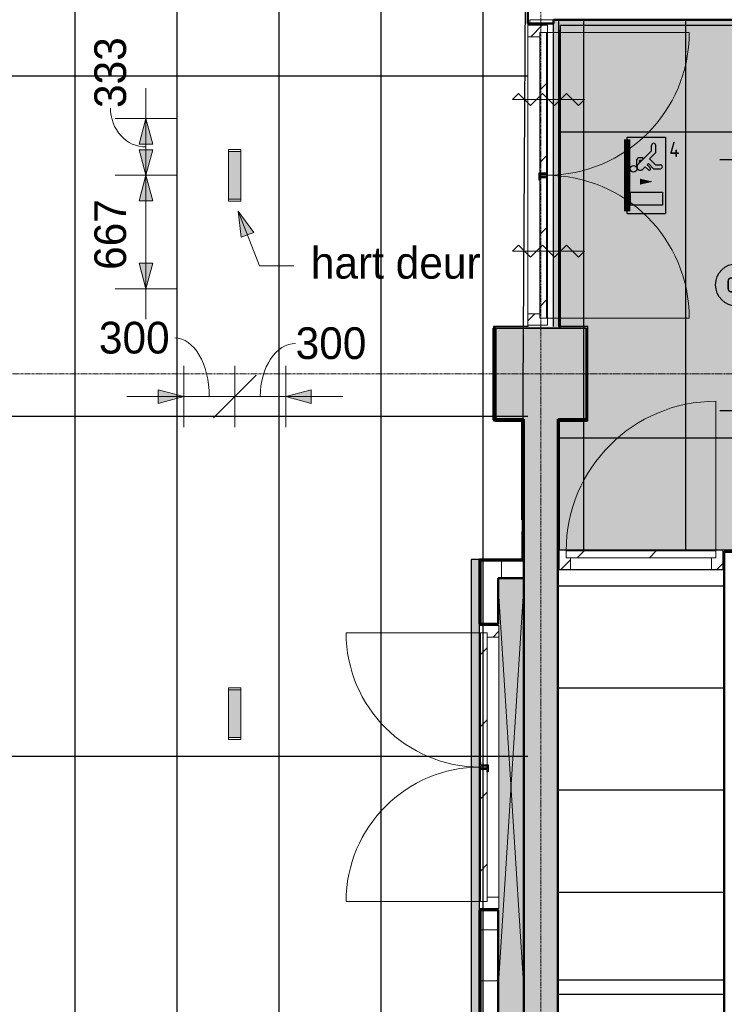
# Model space of a CAD drawing. Header units: millimetres. Extents: x -1224 to 86389, y -20577 to 46356.
# Tile 25 of 46: x 28951 to 33097, y 21120 to 26910. Entities that reach past the tile are written whole.
import ezdxf
from ezdxf.enums import TextEntityAlignment as Align

# ---------------------------------------------------------------- set-up
doc = ezdxf.new("R2010")
doc.units = ezdxf.units.MM
doc.linetypes.add('stramien', pattern=[22.225, 12.7, -3.175, 3.175, -3.175])
for name, color, linetype, lineweight in [('A-ANNO-DIMS', 1, 'Continuous', 18), ('A-ANNO-TEXT', 2, 'Continuous', 18), ('A-CLNG-SUSP', 5, 'Continuous', 25), ('A-DETL', 5, 'Continuous', 18), ('A-DETL-GENF', 3, 'Continuous', 18), ('A-DOOR', 1, 'Continuous', 25), ('A-FLOR-PATT', 8, 'Continuous', 18), ('A-GENM', 6, 'Continuous', 18), ('A-WALL', 2, 'Continuous', 25), ('A-WALL-PATT', 2, 'Continuous', 50), ('I-WALL', 2, 'Continuous', 25), ('S-COLS', 6, 'Continuous', 18), ('S-GRID', 1, 'Continuous', 18)]:
    doc.layers.add(name, color=color, linetype=linetype, lineweight=lineweight)
for name, color, linetype in [('ATN HWC', 240, 'Continuous'), ('ATN Lattenplafond', 20, 'Continuous'), ('EL6311--', 3, 'Continuous'), ('EL6350--', 3, 'Continuous')]:
    doc.layers.add(name, color=color, linetype=linetype)
doc.styles.add('Frutiger', font='txt', dxfattribs={"height": 186.571782})
doc.styles.add('STABICAD-018', font='ISO8.SHX', dxfattribs={"height": 90})

# ---------------------------------------------------------------- blocks, each defined once
blk = doc.blocks.new('*U27')
at = {"color": 0, "linetype": 'ByBlock'}
for p, q in [((-14.76, 2), (-14.76, -2)), ((14.76, 2), (14.76, -2))]:
    blk.add_line(p, q, dxfattribs=at)
at = {"color": 0, "linetype": 'Continuous'}
blk.add_circle((0, 0), 2.5, dxfattribs=at)
at = {"color": 0, "linetype": 'ByBlock'}
for points in [[(-2.5, 0.75), (-14.76, 0.75), (-2.5, -0.75), (-14.76, -0.75)], [(2.5, 0.75), (14.76, 0.75), (2.5, -0.75), (14.76, -0.75)]]:
    blk.add_solid(points, dxfattribs=at)
at = {"color": 0, "linetype": 'Continuous', "style": 'STABICAD-018'}
for tag, p in [('PANEL', (0, 8)), ('CIRCUIT', (0, 5)), ('SUBCIRCUIT', (4.5, 5)), ('LIGHTFIXTURECODE', (0, 0)), ('SWITCHCODE', (4.5, -3))]:
    blk.add_attdef(tag, text='', height=1.8, dxfattribs=at).set_placement(p, align=Align.MIDDLE)
blk = doc.blocks.new('1115C2J')
at = {"color": 0, "linetype": 'Continuous'}
for p, q in [((-4.5, 5.5), (4.5, 5.5)), ((-4.5, 1), (-4.5, 5.5)), ((-1.24, 4.31), (-1.24, 4.91)), ((-0.76, 4.11), (-0.76, 4.91)), ((2, 5.15), (3.5, 5.15)), ((2, 1.35), (2, 5.15)), ((3.5, 5.15), (3.5, 1.35)), ((4.5, 1), (4.5, 5.5)), ((-2.68, 4.35), (-3.52, 4.35)), ((-2.88, 3.87), (-3.52, 3.87)), ((-1.27, 2.26), (-2.88, 3.87)), ((-1.94, 3.61), (-2.68, 4.35)), ((-1.24, 4.31), (-1.94, 3.61)), ((-1.37, 3.5), (-0.76, 4.11)), ((-1.23, 3.35), (-1.37, 3.5)), ((-0.87, 3.71), (-1.23, 3.35)), ((-0.65, 3.49), (-1.01, 3.13)), ((-1.94, 2.93), (-2.04, 2.83)), ((-2.04, 2.83), (-2.04, 2.34)), ((-1.71, 2.7), (-1.72, 2.7)), ((-1.72, 2.7), (-1.72, 2.46)), ((-1.47, 2.46), (-1.72, 2.46)), ((-0.71, 2.83), (-1.01, 3.13)), ((-0.99, 2.14), (-1.84, 2.14)), ((2, 1.35), (3.5, 1.35)), ((4.5, 1), (-4.5, 1))]:
    blk.add_line(p, q, dxfattribs=at)
blk.add_lwpolyline([(0.75, 4, 0, 0.7, 0), (0.75, 2.5, 0.7, 0.7, 0)], format="xyseb", dxfattribs=at)
blk.add_circle((-0.76, 1.75), 0.4, dxfattribs=at)
for centre, radius, start, end in [((-1, 4.91), 0.24, 0, 180), ((-3.52, 4.11), 0.24, 90, 270), ((-0.76, 3.6), 0.16, 315, 135), ((-1.84, 2.34), 0.2, 180, 270), ((-0.99, 2.54), 0.4, 225, 45)]:
    blk.add_arc(centre, radius, start, end, dxfattribs=at)
at = {"color": 0, "linetype": 'Continuous', "style": 'STABICAD-018'}
for tag, p in [('PANEL', (0, 15.17)), ('CIRCUIT', (0, 12.17)), ('SUBCIRCUIT', (4.5, 12.17)), ('LIGHTFIXTURECODE', (0, 8))]:
    blk.add_attdef(tag, text='', height=1.8, dxfattribs=at).set_placement(p, align=Align.MIDDLE)

msp = doc.modelspace()

# ---------------------------------------------------------------- hatches: boundary and pattern name
at = {"layer": 'A-ANNO-DIMS'}
for points in [[(29693.6, 26328.2), (29653.4, 26178.2), (29733.8, 26178.2)], [(29693.6, 25995.2), (29733.8, 26145.2), (29653.4, 26145.2)], [(29693.6, 25995.2), (29733.8, 26145.2), (29653.4, 26145.2)], [(29693.6, 25995.2), (29653.4, 25845.2), (29733.8, 25845.2)], [(29693.6, 25995.2), (29653.4, 25845.2), (29733.8, 25845.2)], [(29693.6, 25328.2), (29733.8, 25478.2), (29653.4, 25478.2)], [(29916.6, 24693.7), (29766.6, 24733.9), (29766.6, 24653.5)], [(30516.6, 24693.7), (30666.6, 24653.5), (30666.6, 24733.9)]]:
    msp.add_hatch(color=256, dxfattribs=at).paths.add_polyline_path(points, flags=0)
at = {"layer": 'A-ANNO-TEXT'}
msp.add_hatch(color=50, dxfattribs=at).paths.add_polyline_path([(30237.4, 25784.9), (30253.6, 25630.5), (30328.7, 25659.3)], flags=0)
at = {"layer": 'A-DOOR', "lineweight": 18}
h = msp.add_hatch(dxfattribs=at)
h.set_pattern_fill('FP_23', color=256, angle=90, style=0, pattern_type=2)
h.set_pattern_definition([(45, (0.0004, -0.0001), (-91.9239, 91.9239), [])])
h.paths.add_polyline_path([(32055.6, 25113.2), (32055.6, 25155.2), (32010.6, 25155.2), (32010.6, 25180.2), (31941.6, 25180.2), (31941.6, 25113.2), (32008.7, 25113.2)], flags=0)
h.paths.add_polyline_path([(31941.6, 26810.2), (32010.6, 26810.2), (32010.6, 26835.2), (32055.6, 26835.2), (32055.6, 26877.2), (31941.6, 26877.2)], flags=0)
h = msp.add_hatch(dxfattribs=at)
h.set_pattern_fill('FP_125', color=256, angle=90, style=0, pattern_type=2)
h.set_pattern_definition([(45, (0.0004, 0.0001), (-212.132, 212.132), [])])
h.paths.add_polyline_path([(32010.6, 26007.8), (32049.9, 26007.8), (32050.6, 26835.2), (32010.6, 26835.2), (32010.6, 26021.8)], flags=0)
h = msp.add_hatch(dxfattribs=at)
h.set_pattern_fill('FP_83', color=256, angle=90, style=0, pattern_type=2)
h.set_pattern_definition([(45, (0.0004, -0.0001), (-212.132, 212.132), [])])
h.paths.add_polyline_path([(32050.6, 25155.2), (32049.9, 25981.8), (32010.6, 25981.8), (32010.6, 25155.2)], flags=0)
h.paths.add_polyline_path([(32049.9, 25986.8), (32049.9, 25995.2), (32010.6, 25995.2), (32010.6, 25986.8), (32045.7, 25986.8)], flags=0)
h = msp.add_hatch(dxfattribs=at)
h.set_pattern_fill('FP_78', color=256, angle=180, style=0, pattern_type=2)
h.set_pattern_definition([(45, (-0.0003, -0.0001), (-212.132, 212.132), [])])
h.paths.add_polyline_path([(32623.4, 23746.2), (33046.5, 23746.2), (33046.5, 23786.2), (32166.5, 23786.2), (32166.5, 23746.2), (32191.5, 23746.2)], flags=0)
h = msp.add_hatch(dxfattribs=at)
h.set_pattern_fill('FP_119', color=256, angle=90, style=0, pattern_type=2)
h.set_pattern_definition([(45, (0.0004, 0.0003), (-91.9239, 91.9239), [])])
h.paths.add_polyline_path([(31656.6, 21682.8), (31770.6, 21682.8), (31770.6, 21749.8), (31701.6, 21749.8), (31701.6, 21724.8), (31656.6, 21724.8)], flags=0)
h.paths.add_polyline_path([(31770.6, 23279.8), (31770.6, 23346.8), (31656.6, 23346.8), (31656.6, 23304.8), (31701.6, 23304.8), (31701.6, 23279.8)], flags=0)
h = msp.add_hatch(dxfattribs=at)
h.set_pattern_fill('FP_127', color=256, angle=90, style=0, pattern_type=2)
h.set_pattern_definition([(45, (0.0004, 0.0005), (-212.132, 212.132), [])])
h.paths.add_polyline_path([(31662.3, 22527.5), (31701.6, 22527.5), (31701.6, 23304.8), (31661.6, 23304.8), (31662.3, 22541.5)], flags=0)
h = msp.add_hatch(dxfattribs=at)
h.set_pattern_fill('FP_120', color=256, angle=90, style=0, pattern_type=2)
h.set_pattern_definition([(45, (0.0004, 0.0003), (-212.132, 212.132), [])])
h.paths.add_polyline_path([(31661.6, 21724.8), (31701.6, 21724.8), (31701.6, 22501.5), (31661.6, 22501.5), (31661.6, 21749.2)], flags=0)
h.paths.add_polyline_path([(31662.3, 22506.5), (31701.6, 22506.5), (31701.6, 22514.8), (31662.3, 22514.8)], flags=0)
at = {"layer": 'A-FLOR-PATT'}
h = msp.add_hatch(color=50, dxfattribs=at)
h.paths.add_polyline_path([(52906.9, 2678.2), (53916.6, 2678.2), (53916.6, 2928.2), (54166.6, 2928.2), (54166.6, 2980.2), (52283.6, 2980.2), (52283.6, 2678.2), (52292.3, 2678.2)], flags=0)
h.paths.add_polyline_path([(50449.6, 2678.2), (52083.6, 2678.2), (52083.6, 2980.2), (50449.6, 2980.2), (50449.6, 2871.9)], flags=0)
h.paths.add_polyline_path([(50249.6, 2978.2), (50249.6, 2980.2), (43716.6, 2980.2), (43716.6, 2978.2), (47375, 2978.2)], flags=0)
h.paths.add_polyline_path([(42729.6, 8041.2), (43303.6, 8041.2), (43303.6, 8615.2), (42729.6, 8615.2), (42729.6, 8051.2)], flags=0)
h.paths.add_polyline_path([(48783.6, 8051.2), (48793.6, 8051.2), (48793.6, 8605.2), (48239.6, 8605.2), (48239.6, 8051.2), (48249.6, 8051.2)], flags=0)
h.paths.add_polyline_path([(48759.1, 8061.2), (48249.6, 8061.2), (48249.6, 8595.2), (48783.6, 8595.2), (48783.6, 8061.2), (48763.3, 8061.2)], flags=0)
h.paths.add_polyline_path([(42749.6, 8061.2), (42749.6, 8595.2), (43283.6, 8595.2), (43283.6, 8061.2)], flags=0)
h.paths.add_polyline_path([(43303.6, 13541.2), (43303.6, 14115.2), (42729.6, 14115.2), (42729.6, 13541.2), (43283.6, 13541.2)], flags=0)
h.paths.add_polyline_path([(48783.6, 13551.2), (48793.6, 13551.2), (48793.6, 14105.2), (48239.6, 14105.2), (48239.6, 13551.2), (48249.6, 13551.2)], flags=0)
h.paths.add_polyline_path([(48778.3, 13561.2), (48249.6, 13561.2), (48249.6, 14095.2), (48783.6, 14095.2), (48783.6, 13561.2)], flags=0)
h.paths.add_polyline_path([(43260.8, 13561.2), (42749.6, 13561.2), (42749.6, 14095.2), (43283.6, 14095.2), (43283.6, 13561.2)], flags=0)
h.paths.add_polyline_path([(54136.2, 17385.2), (54166.6, 17385.2), (54166.6, 17395.2), (53816.6, 17395.2), (53816.6, 17385.2)], flags=0)
h.paths.add_polyline_path([(43715.1, 17393.2), (43716.6, 17393.2), (43716.6, 17395.2), (37666.6, 17395.2), (37666.6, 17393.2), (43687.1, 17393.2)], flags=0)
h.paths.add_polyline_path([(53816.6, 17595.2), (54166.6, 17595.2), (54166.6, 17605.2), (53816.6, 17605.2)], flags=0)
h.paths.add_polyline_path([(43116.6, 17705.2), (43116.6, 17715.2), (42916.6, 17715.2), (42916.6, 17705.2), (43072.5, 17705.2)], flags=0)
h.paths.add_polyline_path([(41566.6, 17908.2), (41566.6, 19078.2), (41416.6, 19078.2), (41416.6, 17908.2), (41535.8, 17908.2)], flags=0)
h.paths.add_polyline_path([(48240.6, 19051.2), (48793.6, 19051.2), (48793.6, 19605.2), (48240.6, 19605.2), (48240.6, 19227.9)], flags=0)
h.paths.add_polyline_path([(48763.4, 19061.2), (48249.6, 19061.2), (48249.6, 19595.2), (48783.6, 19595.2), (48783.6, 19061.2)], flags=0)
h.paths.add_polyline_path([(54166.6, 19227.9), (54166.6, 19228.2), (54136.2, 19227.9)], flags=0)
h.paths.add_polyline_path([(31748.7, 19478.2), (31916.6, 19478.2), (31916.6, 19480.2), (18922, 19480.2), (18922, 19490.2), (15782, 19490.2), (15782, 19480.2), (4674.6, 19480.2), (4674.6, 19490.2), (4666.6, 19490.2), (4666.6, 19478.2), (31743.1, 19478.2)], flags=0)
h.paths.add_polyline_path([(41535.8, 19578.2), (41566.6, 19578.2), (41565.5, 20734.4), (41416.6, 20734.4), (41416.6, 19578.2)], flags=0)
h.paths.add_polyline_path([(43564.6, 20951.2), (43564.6, 21061.2), (43563.3, 21061.2), (43563.3, 20951.2)], flags=0)
h.paths.add_polyline_path([(31916.6, 21051.2), (31916.6, 23626.2), (31766.6, 23626.2), (31766.6, 23346.8), (31770.6, 23346.8), (31770.6, 21682.8), (31766.6, 21682.8), (31766.6, 21051.2)], flags=0)
h.paths.add_polyline_path([(31656.6, 21051.2), (31656.6, 23736.2), (31606.6, 23736.2), (31606.6, 21051.2)], flags=0)
h.paths.add_polyline_path([(53521.6, 21051.2), (54166.6, 21051.2), (54166.6, 21061.2), (53816.6, 21061.2), (53816.6, 21051.9), (52292.3, 21051.2)], flags=0)
h.paths.add_polyline_path([(35990.6, 21053.2), (35990.6, 21061.2), (32116.6, 21061.2), (32116.6, 21053.2), (35082, 21053.2)], flags=0)
h.paths.add_polyline_path([(36090.6, 21053.2), (36416.6, 21053.2), (36416.6, 21061.2), (36090.6, 21061.2)], flags=0)
h.paths.add_polyline_path([(46784.3, 21061.9), (46784.3, 21062.9), (46774.3, 21061.9)], flags=0)
h.paths.add_polyline_path([(54136.2, 21261.2), (54166.6, 21261.2), (54166.6, 21271.2), (53816.6, 21271.2), (53816.6, 21261.2)], flags=0)
h.paths.add_polyline_path([(54166.6, 22894.9), (54166.6, 22895.2), (54136.2, 22894.9)], flags=0)
h.paths.add_polyline_path([(31916.6, 23736.2), (31916.6, 23968.4), (31906.6, 23968.4), (31906.6, 23736.2), (31911.6, 23736.2)], flags=0)
h.paths.add_polyline_path([(32116.6, 23781.2), (32121.6, 23781.2), (32121.6, 23791.2), (32126.6, 23791.2), (32126.6, 24551.2), (32121.6, 24551.2), (32121.6, 24561.2), (32116.6, 24561.2), (32116.6, 23789.7)], flags=0)
h.paths.add_polyline_path([(48239.6, 24541.2), (48803.6, 24541.2), (48803.6, 24717.9), (48793.6, 24717.9), (48793.6, 24551.2), (48239.6, 24551.2), (48239.6, 24717.9), (48229.6, 24717.9), (48229.6, 24541.2)], flags=0)
h.paths.add_polyline_path([(32288.6, 24551.2), (32293.6, 24551.2), (32293.6, 25105.2), (32123.6, 25105.2), (32123.6, 26910.2), (32091.6, 26910.2), (32091.6, 25105.2), (31739.6, 25105.2), (31739.6, 25095.2), (32283.6, 25095.2), (32283.6, 24561.2), (32288.6, 24561.2)], flags=0)
h.paths.add_polyline_path([(31916.6, 24551.2), (31916.6, 24561.2), (31911.6, 24561.2), (31911.6, 24551.2)], flags=0)
h.paths.add_polyline_path([(31739.6, 24551.2), (31749.6, 24551.2), (31749.6, 24556.2), (31739.6, 24556.2)], flags=0)
h.paths.add_polyline_path([(26792.7, 24561.2), (26791.6, 24863), (26786.8, 24864.5), (26783.6, 24865.2), (26784.2, 24561.2)], flags=0)
h.paths.add_polyline_path([(21289.8, 24862.8), (21289.8, 24863.9), (21287.7, 24863.2)], flags=0)
h.paths.add_polyline_path([(21283.6, 24561.2), (21292.7, 24561.2), (21292.7, 24861.8), (21289.8, 24862.8), (21283.6, 24862.4), (21283.6, 24584.6)], flags=0)
h.paths.add_polyline_path([(15783.6, 24561.2), (15792.7, 24561.2), (15791.6, 24863), (15788, 24864.2), (15783.6, 24865.2), (15783.6, 24584.6)], flags=0)
h.paths.add_polyline_path([(10289.8, 24862.8), (10289.8, 24863.9), (10287.7, 24863.2)], flags=0)
h.paths.add_polyline_path([(10292.7, 24561.2), (10292.7, 24861.8), (10289.8, 24862.8), (10283.6, 24862.4), (10283.6, 24561.2)], flags=0)
h.paths.add_polyline_path([(54136.2, 24717.9), (54166.6, 24717.9), (54166.6, 24728.2), (53844.6, 24727.9), (53844.6, 24717.9)], flags=0)
h.paths.add_polyline_path([(21288.7, 24885.4), (21292.7, 24885.7), (21292.7, 25095.2), (21283.6, 25095.2), (21284.3, 24887.2), (21288.5, 24885.5)], flags=0)
h.paths.add_polyline_path([(10288.7, 24885.4), (10292.7, 24885.7), (10292.7, 25095.2), (10283.6, 25095.2), (10284.3, 24887.2), (10288.5, 24885.5)], flags=0)
h.paths.add_polyline_path([(26786.8, 24892.5), (26786, 24891.6), (26786.4, 24891.5)], flags=0)
h.paths.add_polyline_path([(26792.7, 24885.8), (26792.7, 25095.2), (26783.6, 25095.2), (26784.2, 24989), (26786.4, 24987.5), (26786.8, 24986.5), (26787.6, 24890.8), (26789.3, 24887.2), (26791.6, 24886.3)], flags=0)
h.paths.add_polyline_path([(15786.8, 24892.5), (15786, 24891.6), (15786.4, 24891.5)], flags=0)
h.paths.add_polyline_path([(15792.7, 24885.8), (15792.7, 25095.2), (15783.6, 25095.2), (15783.6, 24989.3), (15786.4, 24987.5), (15786.8, 24986.5), (15787.6, 24890.8), (15789.3, 24887.2)], flags=0)
h.paths.add_polyline_path([(53844.6, 24928.2), (54166.6, 24928.2), (54166.6, 24937.9), (53844.6, 24937.9)], flags=0)
h.paths.add_polyline_path([(48803.6, 24937.9), (48803.6, 25115.2), (48409.6, 25115.2), (48409.6, 25105.2), (48793.6, 25105.2), (48793.6, 24937.9)], flags=0)
h.paths.add_polyline_path([(48229.6, 24937.9), (48239.6, 24937.9), (48239.6, 25105.2), (48399.6, 25105.2), (48399.6, 25115.2), (48229.6, 25115.2), (48229.6, 25095.2)], flags=0)
h.paths.add_polyline_path([(54166.6, 26560.9), (54166.6, 26561.2), (54136.2, 26560.9)], flags=0)
h.paths.add_polyline_path([(32091.6, 27020.2), (34442.6, 27020.2), (34442.6, 27266.6), (34438.6, 27266.6), (34438.6, 28675.2), (34436.6, 28675.2), (34436.6, 27255.2), (34440.6, 27255.2), (34440.6, 27145.2), (34413.6, 27145.2), (34413.6, 27045.2), (32183.6, 27045.2), (32183.6, 30061.2), (31749.6, 30061.2), (31749.6, 30055.2), (31941.6, 30055.2), (31941.6, 30060.2), (32091.6, 30060.2), (32091.6, 27174.2)], flags=0)
h.paths.add_polyline_path([(36553.6, 27020.2), (38824.6, 27020.2), (38824.6, 35678.2), (37616.6, 35678.2), (37616.6, 35641.2), (38766.6, 35641.2), (38766.6, 35541.2), (38801.6, 35540.6), (38801.6, 27045.2), (36553.6, 27045.2), (36553.6, 27145.2), (36529.6, 27145.2), (36530.6, 27020.2)], flags=0)
h.paths.add_polyline_path([(44301.8, 27070.2), (44601.6, 27070.4), (44601.3, 27259.7), (43061.6, 27259.7), (43061.6, 27070.2), (43994.5, 27070.2)], flags=0)
h.paths.add_polyline_path([(42951.6, 27070.2), (42951.6, 27359.7), (42945.6, 27359.7), (42945.6, 27111.2), (38934.6, 27111.2), (38934.6, 27070.2), (42945.6, 27070.2)], flags=0)
h.paths.add_polyline_path([(34555.6, 28329.7), (34555.6, 28339.7), (34548.6, 28339.7), (34548.6, 28334.7), (34552.6, 28334.7), (34552.6, 28329.7)], flags=0)
h.paths.add_polyline_path([(36419.6, 28329.7), (36419.6, 28334.7), (36423.6, 28334.7), (36423.6, 28339.7), (36411.6, 28339.7), (36411.6, 28329.7)], flags=0)
h.paths.add_polyline_path([(54166.6, 28394.9), (54166.6, 28395.2), (54136.2, 28394.9)], flags=0)
h.paths.add_polyline_path([(36423.6, 28439.7), (36423.6, 28565.2), (36420.6, 28565.2), (36420.6, 28465.2), (34548.6, 28465.2), (34549.5, 28439.7), (36420.6, 28439.7)], flags=0)
h.paths.add_polyline_path([(22889.6, 29514.2), (22949.6, 29514.2), (22949.6, 30061.2), (22814.6, 30061.2), (22814.6, 30041.2), (22889.6, 30041.2), (22889.6, 29846)], flags=0)
h.paths.add_polyline_path([(48446.6, 30041.2), (48803.6, 30041.2), (48803.6, 30615.2), (48229.6, 30615.2), (48229.6, 30041.2), (48436.6, 30041.2)], flags=0)
h.paths.add_polyline_path([(37249.6, 30041.2), (37808.3, 30041.2), (37808.3, 30615.2), (37234.3, 30615.2), (37234.3, 30041.2)], flags=0)
h.paths.add_polyline_path([(19134.8, 30041.2), (19278.6, 30041.2), (19278.6, 30061.2), (19083.6, 30061.2), (19083.6, 30051.2), (19073.6, 30051.2), (19073.6, 30041.2), (19101, 30041.2)], flags=0)
h.paths.add_polyline_path([(21074.5, 30041.2), (21283.6, 30041.2), (21283.6, 30051.2), (20749.6, 30051.2), (20749.6, 30041.2), (20945, 30041.2)], flags=0)
h.paths.add_polyline_path([(48446.6, 30051.2), (48239.6, 30051.2), (48239.6, 30605.2), (48793.6, 30605.2), (48793.6, 30051.2), (48586.6, 30051.2)], flags=0)
h.paths.add_polyline_path([(37569.2, 30061.2), (37249.6, 30061.2), (37249.6, 30595.2), (37783.6, 30595.2), (37783.6, 30061.2), (37621.3, 30061.2)], flags=0)
h.paths.add_polyline_path([(26244.6, 30061.2), (26249.6, 30061.8), (26249.6, 30595.2), (26244.6, 30595.2), (26244.6, 30061.9)], flags=0)
h.paths.add_polyline_path([(15783.6, 30061.2), (15792.7, 30061.2), (15792.7, 30595.2), (15783.6, 30595.2), (15783.6, 30162.2)], flags=0)
h.paths.add_polyline_path([(10292.7, 30061.2), (10292.7, 30595.2), (10283.6, 30595.2), (10283.6, 30061.2)], flags=0)
h.paths.add_polyline_path([(22746.6, 30186.2), (22749.6, 30186.2), (22749.6, 30328.2), (22746.6, 30327.7)], flags=0)
h.paths.add_polyline_path([(19283.6, 30186.2), (19286.6, 30186.2), (19286.6, 30328.2), (19283.6, 30328.2), (19283.6, 30221.2)], flags=0)
h.paths.add_polyline_path([(32183.6, 30595.2), (32183.6, 35641.2), (37416.6, 35641.2), (37416.6, 35678.2), (32116.6, 35678.2), (32116.6, 30595.2)], flags=0)
h.paths.add_polyline_path([(31445.8, 31495.2), (31916.6, 31495.2), (31916.6, 31508.2), (26244.6, 31508.2), (26244.6, 31495.2), (31401.6, 31495.2)], flags=0)
h.paths.add_polyline_path([(24787.8, 31508.2), (24787.8, 31508.7), (24783.6, 31508.2)], flags=0)
h.paths.add_polyline_path([(54166.6, 33894.9), (54166.6, 33895.2), (54136.2, 33894.9)], flags=0)
h.paths.add_polyline_path([(38155.3, 35306.2), (38591.6, 35306.2), (38591.6, 35431.2), (37646.6, 35431.2), (37646.8, 35306.2)], flags=0)
h.paths.add_polyline_path([(35082, 35306.2), (35438.6, 35306.2), (35438.6, 35431.2), (34478.6, 35431.2), (34478.8, 35306.2)], flags=0)
h.paths.add_polyline_path([(17449.6, 35628.2), (17449.6, 35978.2), (17249.6, 35978.2), (17249.6, 35628.2), (17257.1, 35628.2)], flags=0)
h.paths.add_polyline_path([(42457.8, 35668.2), (48436.6, 35668.2), (48436.6, 35678.2), (41376.6, 35678.2), (41376.6, 35668.2), (41843.2, 35668.2)], flags=0)
h.paths.add_polyline_path([(4671.6, 35673.2), (4676.6, 35673.2), (4676.6, 35678.2), (4666.6, 35677.2), (4666.6, 35673.2), (4671, 35673.2)], flags=0)
h.paths.add_polyline_path([(53916.3, 35728.2), (53916.6, 35728.2), (53916.3, 35938.9)], flags=0)
h.paths.add_polyline_path([(38924.6, 35828.2), (39249.6, 35828.2), (39249.6, 35978.2), (37616.6, 35978.2), (37616.6, 35828.2), (38824.6, 35828.2)], flags=0)
h.paths.add_polyline_path([(36311.3, 35828.2), (37416.6, 35828.2), (37416.6, 35978.2), (35783.6, 35978.2), (35783.6, 35828.2)], flags=0)
h.paths.add_polyline_path([(18793.7, 35968.2), (19083.6, 35968.2), (19083.6, 35978.2), (17459.6, 35978.2), (17459.6, 35968.2), (18486.4, 35968.2)], flags=0)
at = {"layer": 'A-GENM'}
for points in [[(30216.6, 25855.2), (30253.1, 25855.2), (30253.1, 26135.2), (30180.1, 26135.2), (30180.1, 25855.2), (30207.2, 25855.2)], [(30216.6, 22968.2), (30180.1, 22968.2), (30180.1, 22688.2), (30253.1, 22688.2), (30253.1, 22968.2), (30226, 22968.2)]]:
    msp.add_hatch(color=256, dxfattribs=at).paths.add_polyline_path(points, flags=0)
h = msp.add_hatch(dxfattribs=at)
h.set_pattern_fill('FP_62', color=256, style=0, pattern_type=2)
h.set_pattern_definition([(45, (0.0004, -0.0001), (-91.9239, 91.9239), [])])
h.paths.add_polyline_path([(33021.5, 23677.2), (33088.5, 23677.2), (33088.5, 23791.2), (33046.5, 23791.2), (33046.5, 23746.2), (33021.5, 23746.2)], flags=0)
h.paths.add_polyline_path([(32191.5, 23677.2), (32191.5, 23746.2), (32166.5, 23746.2), (32166.5, 23791.2), (32124.5, 23791.2), (32124.5, 23677.2)], flags=0)
at = {"layer": 'A-WALL-PATT', "lineweight": 25}
msp.add_hatch(color=7, dxfattribs=at).paths.add_polyline_path([(32116.6, 19478.2), (32116.6, 24561.2), (31916.6, 24561.2), (31916.6, 19478.2), (32008.7, 19478.2)], flags=0)
at = {"layer": 'ATN Lattenplafond'}
h = msp.add_hatch(dxfattribs=at)
h.set_pattern_fill('ANSI36', color=254, scale=20, angle=45)
h.paths.add_polyline_path([(32123.6, 26910.2), (34552.6, 26910.2), (34552.6, 28329.7), (36419.6, 28329.7), (36419.6, 26910.2), (46624.3, 26910.2), (46624.3, 15408.2), (43716.6, 15408.2), (43724.6, 23791.2), (32126.6, 23791.2), (32126.6, 24551.2), (32293.6, 24551.2), (32293.6, 25105.2), (32123.6, 25105.2)])
at = {"layer": 'S-COLS', "lineweight": 5}
msp.add_hatch(color=256, dxfattribs=at).paths.add_polyline_path([(32283.6, 24561.2), (32283.6, 25095.2), (31749.6, 25095.2), (31749.6, 24561.2), (32116.6, 24561.2)], flags=0)

# ---------------------------------------------------------------- linework, layer by layer
at = {"layer": 'A-ANNO-DIMS'}
for p, q in [((29693.6, 26508.2), (29693.6, 25995.2)), ((29873.6, 26328.2), (29513.6, 26328.2)), ((29693.6, 26328.2), (29653.4, 26178.2)), ((29733.8, 26178.2), (29693.6, 26328.2)), ((29693.6, 26328.2), (29873.6, 26328.2)), ((29653.4, 26178.2), (29733.8, 26178.2)), ((29733.8, 26145.2), (29653.4, 26145.2)), ((29653.4, 26145.2), (29693.6, 25995.2)), ((29733.8, 26145.2), (29653.4, 26145.2)), ((29653.4, 26145.2), (29693.6, 25995.2)), ((29693.6, 25995.2), (29733.8, 26145.2)), ((29693.6, 25995.2), (29733.8, 26145.2)), ((29873.6, 25995.2), (29513.6, 25995.2)), ((29873.6, 25995.2), (29513.6, 25995.2)), ((29693.6, 25995.2), (29653.4, 25845.2)), ((29693.6, 25995.2), (29653.4, 25845.2)), ((29693.6, 25995.2), (29693.6, 25148.2)), ((29733.8, 25845.2), (29693.6, 25995.2)), ((29693.6, 25995.2), (29873.6, 25995.2)), ((29733.8, 25845.2), (29693.6, 25995.2)), ((29693.6, 25995.2), (29873.6, 25995.2)), ((29653.4, 25845.2), (29733.8, 25845.2)), ((29653.4, 25845.2), (29733.8, 25845.2)), ((29733.8, 25478.2), (29653.4, 25478.2)), ((29653.4, 25478.2), (29693.6, 25328.2)), ((29693.6, 25328.2), (29733.8, 25478.2)), ((29873.6, 25328.2), (29513.6, 25328.2)), ((29693.6, 25328.2), (29873.6, 25328.2)), ((29916.6, 24873.7), (29916.6, 24513.7)), ((29916.6, 24693.7), (29916.6, 24873.7)), ((30216.6, 24873.7), (30216.6, 24513.7)), ((30216.6, 24693.7), (30216.6, 24873.7)), ((30216.6, 24873.7), (30216.6, 24513.7)), ((30216.6, 24693.7), (30216.6, 24873.7)), ((30516.6, 24873.7), (30516.6, 24513.7)), ((30516.6, 24693.7), (30516.6, 24873.7)), ((30216.6, 24693.7), (30341.6, 24818.7)), ((30216.6, 24693.7), (30341.6, 24818.7)), ((29916.6, 24693.7), (29766.6, 24733.9)), ((29766.6, 24733.9), (29766.6, 24653.5)), ((30666.6, 24733.9), (30516.6, 24693.7)), ((30666.6, 24653.5), (30666.6, 24733.9)), ((29581.3, 24693.7), (30216.6, 24693.7)), ((29766.6, 24653.5), (29916.6, 24693.7)), ((30216.6, 24693.7), (30091.6, 24568.7)), ((30216.6, 24693.7), (30091.6, 24568.7)), ((30216.6, 24693.7), (30851.9, 24693.7)), ((30516.6, 24693.7), (30666.6, 24653.5))]:
    msp.add_line(p, q, dxfattribs=at)
for centre, major_axis, ratio, start_param, end_param in [((29693.6, 26390.8), (0, 229.1), 0.908955, 1.570796, 3.141593), ((29863.5, 24693.7), (0, 345), 0.588564, 4.712389, 6.283185), ((30574.7, 24693.7), (0, 312.5), 0.665867, 0, 1.570796)]:
    msp.add_ellipse(centre, major_axis=major_axis, ratio=ratio, start_param=start_param, end_param=end_param, dxfattribs=at)
at = {"layer": 'A-ANNO-TEXT', "color": 50}
for p, q in [((30237.4, 25784.9), (30253.6, 25630.5)), ((30328.7, 25659.3), (30237.4, 25784.9)), ((30237.4, 25784.9), (30361.2, 25462.4)), ((30253.6, 25630.5), (30328.7, 25659.3)), ((30361.2, 25462.4), (30564.2, 25462.4))]:
    msp.add_line(p, q, dxfattribs=at)
at = {"layer": 'A-CLNG-SUSP'}
for p, q in [((32123.6, 26848.2), (32123.6, 26910.2)), ((32133.6, 25105.2), (32133.6, 26877.2)), ((32133.6, 26877.2), (34548.6, 26877.2)), ((31941.6, 25105.2), (31739.6, 25105.2)), ((31739.6, 25105.2), (31739.6, 25095.2)), ((32293.6, 25105.2), (32133.6, 25105.2)), ((32293.6, 24551.2), (32293.6, 25105.2)), ((31739.6, 24556.2), (31739.6, 24551.2)), ((31739.6, 24551.2), (31749.6, 24551.2)), ((32126.6, 23791.2), (32126.6, 24551.2)), ((32288.6, 24551.2), (32293.6, 24551.2)), ((31906.6, 23968.4), (31906.6, 23736.2)), ((31656.6, 23736.2), (31606.6, 23736.2)), ((31606.6, 23736.2), (31606.6, 21051.2))]:
    msp.add_line(p, q, dxfattribs=at)
at = {"layer": 'A-DETL', "lineweight": 13}
for p, q in [((31766.6, 23581.2), (31916.6, 21211.2)), ((31916.6, 23581.2), (31766.6, 21211.2))]:
    msp.add_line(p, q, dxfattribs=at)
at = {"layer": 'A-DETL-GENF'}
for p, q in [((31885.5, 26476.6), (31850.1, 26441.2)), ((31956.2, 26405.8), (31885.5, 26476.6)), ((32026.9, 26476.6), (31956.2, 26405.8)), ((32097.6, 26405.8), (32026.9, 26476.6)), ((32168.3, 26476.6), (32097.6, 26405.8)), ((32239, 26405.8), (32168.3, 26476.6)), ((31850.1, 26441.2), (32274.4, 26441.2)), ((32274.4, 26441.2), (32239, 26405.8)), ((31885.5, 25584.6), (31850.1, 25549.2)), ((31850.1, 25549.2), (32274.4, 25549.2)), ((31956.2, 25513.8), (31885.5, 25584.6)), ((32026.9, 25584.6), (31956.2, 25513.8)), ((32097.6, 25513.8), (32026.9, 25584.6)), ((32168.3, 25584.6), (32097.6, 25513.8)), ((32239, 25513.8), (32168.3, 25584.6)), ((32274.4, 25549.2), (32239, 25513.8))]:
    msp.add_line(p, q, dxfattribs=at)
at = {"layer": 'A-DOOR', "lineweight": 18}
for p, q in [((31941.6, 26877.2), (31941.6, 26810.2)), ((32055.6, 26877.2), (31941.6, 26877.2)), ((32055.6, 26835.2), (32055.6, 26877.2)), ((31941.6, 26810.2), (32010.6, 26810.2)), ((31941.6, 25180.2), (31941.6, 26810.2)), ((32010.6, 26835.2), (32055.6, 26835.2)), ((32010.6, 26810.2), (32010.6, 26835.2)), ((32010.6, 26810.2), (32010.6, 26007.8)), ((32050.6, 26021.8), (32050.6, 26835.2)), ((32055.6, 26835.2), (32055.6, 25155.2)), ((32010.6, 26002.9), (32010.6, 25986.8)), ((32049.9, 25995.2), (32010.6, 25995.2)), ((32010.6, 25981.9), (32010.6, 25180.2)), ((32050.6, 25155.2), (32050.6, 25981.8)), ((31941.6, 25180.2), (31941.6, 25113.2)), ((32010.6, 25180.2), (31941.6, 25180.2)), ((32010.6, 25155.2), (32010.6, 25180.2)), ((32055.6, 25155.2), (32010.6, 25155.2)), ((32055.6, 25113.2), (32055.6, 25155.2)), ((31941.6, 25113.2), (32055.6, 25113.2)), ((32124.5, 23677.2), (32124.5, 23791.2)), ((32124.5, 23791.2), (32166.5, 23791.2)), ((32166.5, 23791.2), (32166.5, 23746.2)), ((33046.5, 23791.2), (32166.5, 23791.2)), ((33046.5, 23786.2), (32166.5, 23786.2)), ((32166.5, 23746.2), (32191.5, 23746.2)), ((32191.5, 23746.2), (33021.5, 23746.2)), ((32191.5, 23746.2), (32191.5, 23677.2)), ((33021.5, 23746.2), (33046.5, 23746.2)), ((33021.5, 23677.2), (33021.5, 23746.2)), ((33046.5, 23746.2), (33046.5, 23791.2)), ((33046.5, 23791.2), (33088.5, 23791.2)), ((33088.5, 23791.2), (33088.5, 23677.2)), ((32191.5, 23677.2), (32124.5, 23677.2)), ((32191.5, 23677.2), (33021.5, 23677.2)), ((33088.5, 23677.2), (33021.5, 23677.2)), ((31656.6, 23304.8), (31656.6, 23346.8)), ((31656.6, 23346.8), (31770.6, 23346.8)), ((31770.6, 23346.8), (31770.6, 23279.8)), ((31701.6, 23304.8), (31656.6, 23304.8)), ((31656.6, 23304.8), (31656.6, 21724.8)), ((31661.6, 22541.5), (31661.6, 23304.8)), ((31701.6, 23279.8), (31701.6, 23304.8)), ((31770.6, 23279.8), (31701.6, 23279.8)), ((31701.6, 23279.8), (31701.6, 22527.5)), ((31770.6, 21749.8), (31770.6, 23279.8)), ((31661.6, 21724.8), (31661.6, 22501.5)), ((31662.3, 22514.8), (31701.6, 22514.8)), ((31701.6, 22522.5), (31701.6, 22506.5)), ((31701.6, 22501.5), (31701.6, 21749.8)), ((31656.6, 21682.8), (31656.6, 21724.8)), ((31656.6, 21724.8), (31701.6, 21724.8)), ((31701.6, 21724.8), (31701.6, 21749.8)), ((31701.6, 21749.8), (31770.6, 21749.8)), ((31770.6, 21749.8), (31770.6, 21682.8)), ((31770.6, 21682.8), (31656.6, 21682.8))]:
    msp.add_line(p, q, dxfattribs=at)
at = {"layer": 'A-DOOR'}
for p, q in [((32004.9, 26007.8), (32004.9, 25967.8)), ((32049.9, 26007.8), (32004.9, 26007.8)), ((32009.9, 26002.8), (32049.9, 26002.8)), ((32009.9, 25986.8), (32009.9, 26002.8)), ((32049.9, 26021.8), (32049.9, 26007.8)), ((32054.9, 26021.8), (32049.9, 26021.8)), ((32049.9, 26002.8), (32049.9, 25986.8)), ((32054.9, 25981.8), (32054.9, 26021.8)), ((32004.9, 25967.8), (32009.9, 25967.8)), ((32049.9, 25986.8), (32009.9, 25986.8)), ((32009.9, 25967.8), (32009.9, 25981.8)), ((32009.9, 25981.8), (32054.9, 25981.8)), ((31657.3, 22501.5), (31657.3, 22541.5)), ((31657.3, 22541.5), (31662.3, 22541.5)), ((31662.3, 22541.5), (31662.3, 22527.5)), ((31662.3, 22527.5), (31707.3, 22527.5)), ((31707.3, 22527.5), (31707.3, 22487.5)), ((31702.3, 22501.5), (31657.3, 22501.5)), ((31702.3, 22522.5), (31662.3, 22522.5)), ((31662.3, 22522.5), (31662.3, 22506.5)), ((31662.3, 22506.5), (31702.3, 22506.5)), ((31702.3, 22506.5), (31702.3, 22522.5)), ((31702.3, 22487.5), (31702.3, 22501.5)), ((31707.3, 22487.5), (31702.3, 22487.5))]:
    msp.add_line(p, q, dxfattribs=at)
at = {"layer": 'A-GENM'}
for p, q in [((32050.6, 26835.2), (32890.6, 26835.2)), ((30180.1, 26147.2), (30180.1, 26135.2)), ((30253.1, 26147.2), (30180.1, 26147.2)), ((30180.1, 26135.2), (30253.1, 26135.2)), ((30180.1, 26135.2), (30180.1, 25855.2)), ((30253.1, 26135.2), (30180.1, 26135.2)), ((30253.1, 26135.2), (30253.1, 26147.2)), ((30253.1, 25855.2), (30253.1, 26135.2)), ((30180.1, 25855.2), (30180.1, 25843.2)), ((30253.1, 25855.2), (30180.1, 25855.2)), ((30180.1, 25855.2), (30253.1, 25855.2)), ((30180.1, 25843.2), (30253.1, 25843.2)), ((30253.1, 25843.2), (30253.1, 25855.2)), ((32050.6, 25155.2), (32890.6, 25155.2)), ((33046.5, 23786.2), (33046.5, 24666.2)), ((31661.6, 23304.8), (30871.6, 23304.8)), ((30180.1, 22980.2), (30180.1, 22968.2)), ((30253.1, 22980.2), (30180.1, 22980.2)), ((30180.1, 22968.2), (30253.1, 22968.2)), ((30180.1, 22968.2), (30180.1, 22688.2)), ((30253.1, 22968.2), (30180.1, 22968.2)), ((30253.1, 22968.2), (30253.1, 22980.2)), ((30253.1, 22688.2), (30253.1, 22968.2)), ((30180.1, 22688.2), (30180.1, 22676.2)), ((30253.1, 22688.2), (30180.1, 22688.2)), ((30180.1, 22688.2), (30253.1, 22688.2)), ((30180.1, 22676.2), (30253.1, 22676.2)), ((30253.1, 22676.2), (30253.1, 22688.2)), ((31661.6, 21724.8), (30871.6, 21724.8))]:
    msp.add_line(p, q, dxfattribs=at)
for centre, radius, start, end in [((32050.6, 26835.2), 840, 270, 0), ((32050.6, 25155.2), 840, 0, 90), ((33046.5, 23786.2), 880, 90, 180), ((31661.6, 23304.8), 790, 180, 270), ((31661.6, 21724.8), 790, 90, 180)]:
    msp.add_arc(centre, radius, start, end, dxfattribs=at)
at = {"layer": 'A-WALL', "color": 90, "lineweight": 50}
for p, q in [((31916.6, 19478.2), (31916.6, 24561.2)), ((32116.6, 24561.2), (32116.6, 19478.2)), ((33096.6, 23581.2), (33096.6, 23781.2)), ((33096.6, 23781.2), (33856.6, 23781.2)), ((33096.6, 21061.2), (33096.6, 23581.2))]:
    msp.add_line(p, q, dxfattribs=at)
at = {"layer": 'A-WALL', "color": 7}
for p, q in [((32124.5, 23781.2), (32116.6, 23781.2)), ((33096.6, 23781.2), (33088.5, 23781.2)), ((32116.6, 23581.2), (33096.6, 23581.2)), ((33096.6, 21261.2), (32116.6, 21261.2))]:
    msp.add_line(p, q, dxfattribs=at)
at = {"layer": 'A-WALL-PATT', "lineweight": 18}
for p, q in [((31906.6, 24180.8), (31916.6, 24180.8)), ((31768, 23726.2), (31762.3, 23736.1)), ((31786.6, 23726.2), (31786.6, 23626.2)), ((31666.6, 23358.2), (31766.6, 23358.2)), ((31666.6, 21558.2), (31766.6, 21558.2)), ((31666.6, 21258.2), (31766.6, 21258.2))]:
    msp.add_line(p, q, dxfattribs=at)
at = {"layer": 'ATN HWC', "color": 3}
msp.add_lwpolyline([(4676.6, 35668.2), (4676.6, 19490.2), (31656.6, 19490.2), (31656.6, 23736.2), (31906.6, 23736.2), (31941.6, 29364.2), (22739.6, 29364.2), (22739.6, 30041.2), (19073.6, 30041.2), (19073.6, 35618.2), (17239.6, 35618.2), (17239.6, 35668.2)], close=True, dxfattribs=at)
at = {"layer": 'ATN HWC'}
for points in [[(29276.6, 29364.2), (29276.6, 19490.2)], [(29876.6, 29364.2), (29876.6, 19490.2)], [(30476.6, 29364.2), (30476.6, 19490.2)], [(31076.6, 29364.2), (31076.6, 19490.2)], [(31676.6, 29364.2), (31676.6, 19490.2)], [(4676.6, 26579.2), (31941.6, 26579.2)], [(4676.6, 24579.2), (31941.6, 24579.2)], [(33096.6, 22978.2), (32116.6, 22978.2)], [(4676.6, 22579.2), (31941.6, 22579.2)], [(33096.6, 22378.2), (32116.6, 22378.2)], [(33096.6, 21778.2), (32116.6, 21778.2)], [(33096.6, 21178.2), (32116.6, 21178.2)]]:
    msp.add_lwpolyline(points, dxfattribs=at)
msp.add_lwpolyline([(32116.6, 23677.2), (33096.6, 23677.2), (33096.6, 23677.2), (33096.6, 21053.2), (35990.6, 21053.2), (35990.6, 17695.2), (32216.6, 17695.2), (32216.6, 19478.2), (32116.6, 19478.2)], close=True, dxfattribs=at)
at = {"layer": 'ATN Lattenplafond'}
msp.add_lwpolyline([(32123.6, 26910.2), (34552.6, 26910.2), (34552.6, 28329.7), (36419.6, 28329.7), (36419.6, 26910.2), (46624.3, 26910.2), (46624.3, 15408.2), (43716.6, 15408.2), (43724.6, 23791.2), (32126.6, 23791.2), (32126.6, 24551.2), (32293.6, 24551.2), (32293.6, 25105.2), (32123.6, 25105.2)], close=True, dxfattribs=at)
for points in [[(32270.4, 23791.2), (32270.4, 26910.2)], [(32870.4, 23791.2), (32870.4, 26910.2)], [(32123.6, 26250.7), (46624.3, 26250.7)], [(32123.6, 24450.7), (46624.3, 24450.7)]]:
    msp.add_lwpolyline(points, dxfattribs=at)
at = {"layer": 'ATN Lattenplafond', "const_width": 37}
msp.add_lwpolyline([(32525.3, 26207.2), (32525.3, 25783.2)], dxfattribs=at)
at = {"layer": 'I-WALL', "lineweight": 50}
for p, q in [((31941.6, 26887.2), (31941.6, 29364.2)), ((32091.6, 26887.2), (31941.6, 26887.2)), ((32091.6, 26910.2), (32091.6, 26887.2)), ((34552.6, 26910.2), (32091.6, 26910.2)), ((31739.6, 24556.2), (31739.6, 25095.2)), ((31739.6, 25095.2), (31749.6, 25095.2)), ((31749.6, 25095.2), (31749.6, 24561.2)), ((31749.6, 24556.2), (31739.6, 24556.2)), ((31749.6, 24561.2), (31911.6, 24561.2)), ((31749.6, 24551.2), (31749.6, 24556.2)), ((31911.6, 24561.2), (31911.6, 24551.2)), ((32121.6, 24561.2), (32283.6, 24561.2)), ((32121.6, 24551.2), (32121.6, 24561.2)), ((32288.6, 24561.2), (32288.6, 24551.2)), ((31906.6, 24551.2), (31749.6, 24551.2)), ((31906.6, 23968.4), (31906.6, 24551.2)), ((31911.6, 24551.2), (31916.6, 24551.2)), ((31916.6, 24551.2), (31916.6, 23968.4)), ((32288.6, 24551.2), (32121.6, 24551.2)), ((31916.6, 23968.4), (31906.6, 23968.4)), ((31656.6, 23736.2), (31916.6, 23736.2)), ((31656.6, 23356.8), (31656.6, 23736.2)), ((31916.6, 23736.2), (31916.6, 23626.2)), ((31916.6, 23626.2), (31766.6, 23626.2)), ((31766.6, 23626.2), (31766.6, 23356.8)), ((31766.6, 23356.8), (31656.6, 23356.8)), ((31656.6, 19490.2), (31656.6, 21672.8)), ((31656.6, 21672.8), (31766.6, 21672.8)), ((31766.6, 21672.8), (31766.6, 19490.2))]:
    msp.add_line(p, q, dxfattribs=at)
at = {"layer": 'I-WALL'}
for p, q in [((31941.6, 26887.2), (31941.6, 26877.2)), ((32091.6, 25105.2), (32091.6, 26887.2)), ((32123.6, 26848.2), (32123.6, 25105.2)), ((32123.6, 26848.2), (32133.6, 26848.2)), ((31941.6, 25113.2), (31941.6, 25105.2)), ((32123.6, 25105.2), (32133.6, 25105.2)), ((32121.6, 23791.2), (32121.6, 23781.2)), ((32124.5, 23791.2), (32121.6, 23791.2)), ((33098.6, 23791.2), (33088.5, 23791.2)), ((31656.6, 23356.8), (31656.6, 23346.8)), ((31766.6, 23346.8), (31766.6, 23356.8)), ((31656.6, 21682.8), (31656.6, 21672.8)), ((31766.6, 21672.8), (31766.6, 21682.8))]:
    msp.add_line(p, q, dxfattribs=at)
at = {"layer": 'I-WALL', "lineweight": 18}
for p, q in [((31951.6, 26910.2), (31951.6, 26887.2)), ((31951.6, 26910.2), (32091.6, 26910.2)), ((31916.6, 23726.2), (31666.6, 23726.2)), ((31666.6, 23726.2), (31666.6, 23356.8)), ((31666.6, 21672.8), (31666.6, 19480.2))]:
    msp.add_line(p, q, dxfattribs=at)
at = {"layer": 'S-COLS', "color": 250, "lineweight": 35}
for p, q in [((31749.6, 24561.2), (31749.6, 25095.2)), ((31749.6, 25095.2), (32283.6, 25095.2)), ((32283.6, 25095.2), (32283.6, 24561.2)), ((31916.6, 24561.2), (31749.6, 24561.2)), ((32283.6, 24561.2), (32116.6, 24561.2))]:
    msp.add_line(p, q, dxfattribs=at)
at = {"layer": 'S-GRID', "linetype": 'stramien'}
for p, q in [((32016.6, 41627.6), (32016.6, -3246.7)), ((-1224, 24828.2), (64124.1, 24828.2))]:
    msp.add_line(p, q, dxfattribs=at)

# ---------------------------------------------------------------- block references
at = {"layer": 'EL6311--', "linetype": 'Continuous'}
ref = msp.add_blockref('*U27', (33170.4, 25350.7), dxfattribs=dict(at, xscale=50, yscale=50, rotation=90.00000000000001))
ref.add_attrib('CIRCUIT', '4', dxfattribs={"layer": '0', "color": 2, "linetype": 'ByBlock', "height": 90, "style": 'STABICAD-018'}).set_placement((33325.3, 24877.5), align=Align.MIDDLE)
ref.add_attrib('LIGHTFIXTURECODE', 'CD', dxfattribs={"layer": '0', "color": 2, "linetype": 'ByBlock', "height": 90, "style": 'STABICAD-018'}).set_placement((33170.4, 25350.7), align=Align.MIDDLE)
at = {"layer": 'EL6350--', "linetype": 'Continuous'}
ref = msp.add_blockref('1115C2J', (32475.3, 25995.2, -2533), dxfattribs=dict(at, xscale=50, yscale=50, rotation=269.9999999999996))
ref.add_attrib('CIRCUIT', '4', dxfattribs={"layer": '0', "color": 2, "linetype": 'ByBlock', "height": 90, "style": 'STABICAD-018'}).set_placement((32803.1, 26147.4, -2533), align=Align.MIDDLE)

# ---------------------------------------------------------------- texts
at = {"layer": 'A-ANNO-DIMS', "char_height": 186.57, "width": 535.443, "attachment_point": 1, "rotation": 90, "line_spacing_factor": 1.017696, "style": 'Frutiger'}
for s, insert in [('333', (29390.5, 26390.8)), ('667', (29390.5, 25438.6))]:
    msp.add_mtext(s, dxfattribs=dict(at, insert=insert))
at = {"layer": 'A-ANNO-DIMS', "char_height": 186.57, "width": 535.443, "attachment_point": 1, "line_spacing_factor": 1.017696, "style": 'Frutiger'}
for insert in [(29417.3, 25133.6), (30574.7, 25101.1)]:
    msp.add_mtext('300', dxfattribs=dict(at, insert=insert))
at = {"layer": 'A-ANNO-TEXT', "color": 7, "style": 'Frutiger'}
msp.add_text('hart deur', height=186.57, dxfattribs=at).set_placement((30664.2, 25387.4))

doc.saveas('drawing.dxf')
